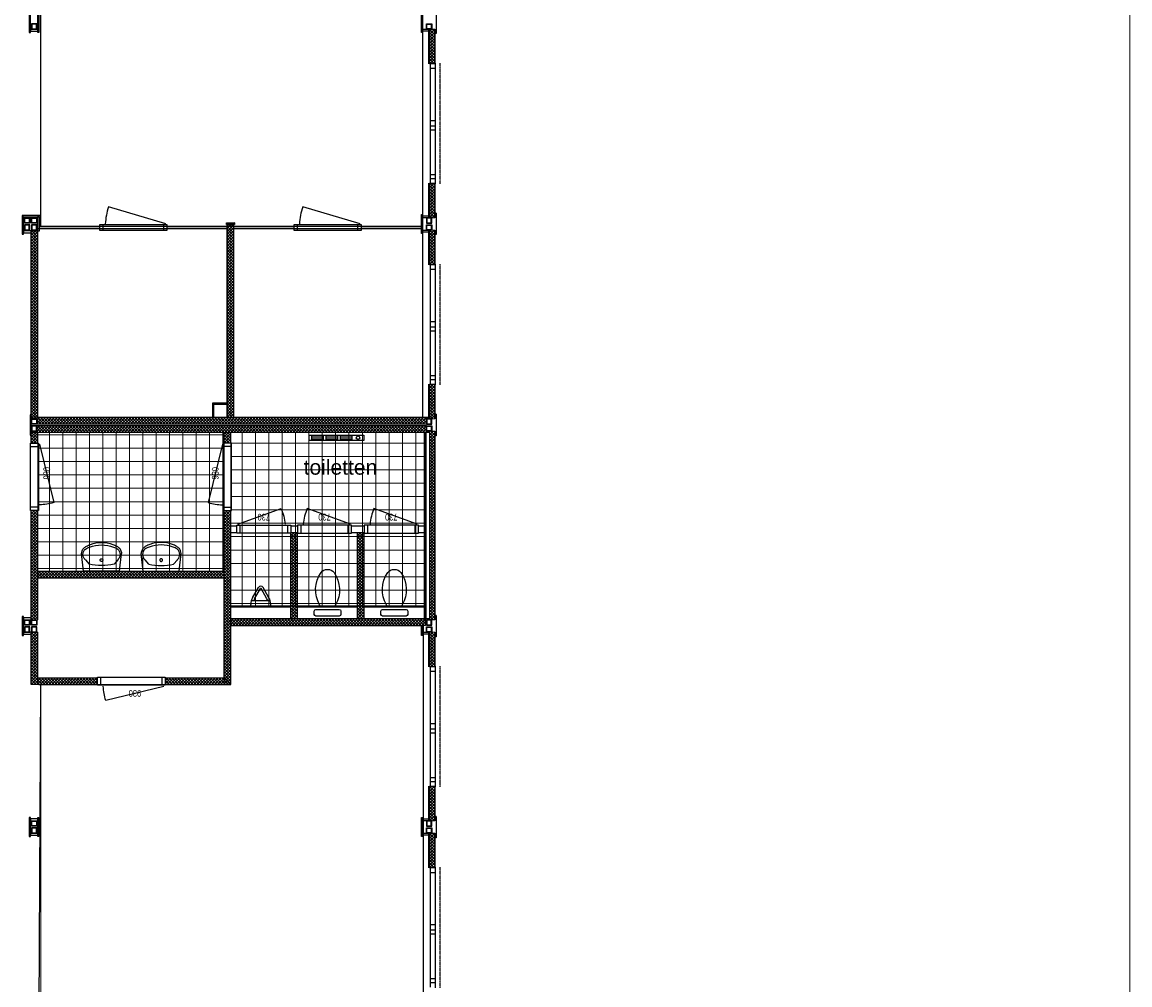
# Model space of a CAD drawing. Header units: inches. Extents: x 15 to 546804, y -66 to 267312.
# Tile 201 of 256: x 502465 to 519052, y 50016 to 64431. Entities that reach past the tile are written whole.
import ezdxf
from ezdxf.enums import TextEntityAlignment as Align

# ---------------------------------------------------------------- set-up
doc = ezdxf.new("R2010")
doc.units = ezdxf.units.IN
doc.header["$MEASUREMENT"] = 0
doc.linetypes.add('DASHDOT', pattern=[1, 0.5, -0.25, 0, -0.25])
doc.linetypes.add('DASHED', pattern=[0.75, 0.5, -0.25])
doc.layers.add('812', color=221, linetype='Continuous', plot=False)
doc.layers.add('hulplijn', color=140, linetype='Continuous', plot=False)
for name, color, linetype in [('A-0052-BESTAAND-SLOPEN', 7, 'Continuous'), ('A-1030-BE', 7, 'Continuous'), ('inbraakbeveiliging', 5, 'Continuous')]:
    doc.layers.add(name, color=color, linetype=linetype)
doc.styles.get("Standard").update_dxf_attribs({"font": 'arial.ttf'})
pattern_1 = [(135, (563402.89, -69863.66), (-22.097087, -22.097087), []), (225, (563402.89, -69863.66), (22.097087, -22.097087), [])]
pattern_2 = [(135, (563402.89, -81199.66), (-22.097087, -22.097087), []), (225, (563402.89, -81199.66), (22.097087, -22.097087), [])]
pattern_3 = [(135, (563402.89, -75179.66), (-22.097087, -22.097087), []), (225, (563402.89, -75179.66), (22.097087, -22.097087), [])]

# ---------------------------------------------------------------- blocks, each defined once
blk = doc.blocks.new('wc-1')
for p, q in [((-200, -65), (-200, -115)), ((175, -40), (-175, -40)), ((-175, -140), (175, -140)), ((200, -115), (200, -65)), ((-95, -190), (0, -190)), ((95, -190), (0, -190))]:
    blk.add_line(p, q)
for centre, radius, start, end in [((-175, -65), 25, 90, 180), ((-175, -115), 25, 180, 270), ((175, -65), 25, 0, 90), ((175, -115), 25, 270, 0), ((273, -433), 452, 150.2297, 214.923), ((-95, -215), 25, 90, 164.0546), ((95, -215), 25, 15.9454, 90), ((-273, -433), 452, 325.077, 29.7703), ((-7, -632), 109, 213.6308, 273.8484), ((7, -632), 109, 266.1516, 326.3692)]:
    blk.add_arc(centre, radius, start, end)
blk = doc.blocks.new('bi.dk.730.100')
for p, q in [((810, 120), (0, 120)), ((0, 120), (0, 0)), ((0, 0), (810, 0)), ((50, 120), (50, 0)), ((760, 0), (760, 120)), ((810, 0), (810, 120))]:
    blk.add_line(p, q)
at = {"flags": 128}
blk.add_lwpolyline([(17, -15), (665, -251)], dxfattribs=at)
blk.add_arc((17, 35), 708, 336.2136, 355.9423)
at = {"width": 0.8}
blk.add_attdef('DEUR', text='', height=100, dxfattribs=at).set_placement((405, -122), align=Align.MIDDLE)
blk = doc.blocks.new('bi.dk.930.100')
for p, q in [((1010, 120), (0, 120)), ((0, 120), (0, 0)), ((0, 0), (1010, 0)), ((50, 120), (50, 0)), ((960, 0), (960, 120)), ((1010, 0), (1010, 120))]:
    blk.add_line(p, q)
at = {"flags": 128}
blk.add_lwpolyline([(17, -15), (889, -226)], dxfattribs=at)
blk.add_arc((24, 29), 902, 343.5738, 357.2113)
blk = doc.blocks.new('wastafel-1')
for p, q in [((-268, 0), (-300, -265)), ((268, 0), (-268, 0)), ((268, 0), (300, -265)), ((-243, -171), (-187, -103)), ((243, -171), (187, -103))]:
    blk.add_line(p, q)
for centre, radius, start, end in [((0, -934), 851, 89.9783, 102.6529), ((1, -165), 21.1, 157.9553, 180.0105), ((1, -165), 21.1, 179.9895, 202.0447), ((1, -165), 20.7, 135.7098, 158.0206), ((0, -165), 20.2, 112.9891, 135.6713), ((0, -165), 19.8, 89.9905, 112.9423), ((0, -934), 851, 77.3474, 90.0221), ((0, -165), 19.8, 67.0577, 90.0095), ((0, -165), 20.2, 44.3287, 67.0108), ((-1, -165), 20.7, 21.9793, 44.2902), ((-1, -165), 21.1, 359.9895, 22.0447), ((-1, -165), 21.1, 337.9553, 0.0105), ((-174, -258), 126, 182.8082, 202.0374), ((-176, -259), 124, 202.0123, 224.3232), ((-169, -251), 109, 157.9535, 180.0087), ((-169, -251), 109, 179.9887, 202.0439), ((-170, -250), 107, 135.6759, 157.9867), ((-170, -251), 107, 202.0133, 224.3242), ((-172, -249), 106, 132.3533, 135.6412), ((-172, -252), 106, 224.3693, 227.959), ((-7, 94), 486, 240.9906, 249.2238), ((1, -166), 20.7, 201.9794, 224.2902), ((0, -166), 20.2, 224.3287, 247.0108), ((0, -166), 19.8, 247.0577, 270.0095), ((0, -166), 19.8, 269.9905, 292.9423), ((0, -166), 20.2, 292.9891, 315.6713), ((-1, -166), 20.7, 315.7098, 338.0207), ((7, 94), 486, 290.7687, 299.0019), ((172, -252), 106, 312.0411, 315.6307), ((172, -249), 106, 44.3588, 47.6467), ((170, -250), 107, 22.0133, 44.3242), ((170, -251), 107, 315.6758, 337.9867), ((176, -259), 124, 315.6768, 337.9877), ((169, -251), 109, 359.9913, 22.0465), ((169, -251), 109, 337.9561, 0.0113), ((174, -258), 126, 337.9626, 357.1918), ((-178, -261), 121, 224.3253, 245.9934), ((-7, 27), 456, 241.0864, 249.373), ((-1, 112), 504, 249.268, 270.0649), ((-1, 45), 475, 249.4141, 270.0648), ((1, 112), 504, 269.9382, 290.7351), ((1, 45), 475, 269.9352, 290.5859), ((7, 27), 456, 290.627, 298.9136), ((178, -261), 121, 294.0066, 315.6747)]:
    blk.add_arc(centre, radius, start, end)
blk = doc.blocks.new('urinoir-1')
for p, q in [((150, 0), (-150, 0)), ((-150, 0), (-150, -26.45)), ((150, 0), (150, -26.45)), ((-142.69, -80), (142.7, -80)), ((-123.24, -126.38), (-34.64, -279.98)), ((-92.92, -108.89), (-4.33, -262.5)), ((92.93, -108.89), (4.33, -262.5)), ((123.25, -126.38), (34.65, -279.98))]:
    blk.add_line(p, q)
for centre, radius, start, end in [((50, -26.45), 200, 180, 209.976151), ((50, -26.45), 165, 198.936493, 209.976151), ((-50, -26.45), 165, 330.024078, 341.063507), ((-50, -26.45), 200, 330.024078, 0), ((0, -260), 40, 209.976501, 330.023499), ((0, -260), 5, 209.969711, 330.030304)]:
    blk.add_arc(centre, radius, start, end)
blk = doc.blocks.new('elekkachel2000')
for p, q in [((-410, -40), (-410, 40)), ((-410, 40), (410, 40)), ((-375, 25), (-375, -25)), ((-195, 25), (-375, 25)), ((-375, 0), (-195, 0)), ((-195, -25), (-195, 25)), ((-160, 25), (-160, -25)), ((20, 25), (-160, 25)), ((-160, 0), (20, 0)), ((20, -25), (20, 25)), ((55, 25), (55, -25)), ((235, 25), (55, 25)), ((55, 0), (235, 0)), ((235, -25), (235, 25)), ((410, 40), (410, -40)), ((410, -40), (-410, -40)), ((-375, -25), (-195, -25)), ((-160, -25), (20, -25)), ((55, -25), (235, -25))]:
    blk.add_line(p, q)
blk.add_circle((323, 0), 27)

msp = doc.modelspace()

# ---------------------------------------------------------------- hatches: boundary and pattern name
at = {"layer": 'A-1030-BE', "linetype": 'Continuous', "lineweight": 0}
h = msp.add_hatch(dxfattribs=at)
h.set_pattern_fill('ANSI37', scale=250, angle=90, style=0)
h.set_pattern_definition([(135, (563402.89, -84209.66), (-22.097087, -22.097087), []), (225, (563402.89, -84209.66), (22.097087, -22.097087), [])])
h.paths.add_polyline_path([(508563, 64326), (508563, 63808), (508643, 63808), (508643, 64326)])
h = msp.add_hatch(dxfattribs=at)
h.set_pattern_fill('ANSI37', scale=250, angle=90, style=0)
h.set_pattern_definition(pattern_2)
h.paths.add_polyline_path([(508563, 61502), (508563, 62020), (508643, 62020), (508643, 61502)])
h = msp.add_hatch(dxfattribs=at)
h.set_pattern_fill('ANSI37', scale=250, angle=90, style=0)
h.set_pattern_definition([(135, (560394.39, -72152.66), (-22.097087, -22.097087), []), (225, (560394.39, -72152.66), (22.097087, -22.097087), [])])
h.paths.add_polyline_path([(505534, 58509), (505534, 61408), (505634, 61408), (505634, 58509)])
h = msp.add_hatch(dxfattribs=at)
h.set_pattern_fill('ANSI37', scale=250, angle=90, style=0)
h.set_pattern_definition([(135, (557460.89, -72256.66), (-22.097087, -22.097087), []), (225, (557460.89, -72256.66), (22.097087, -22.097087), [])])
h.paths.add_polyline_path([(502601, 58504), (502601, 61304), (502701, 61304), (502701, 58504)])
h = msp.add_hatch(dxfattribs=at)
h.set_pattern_fill('ANSI37', scale=250, angle=90, style=0)
h.set_pattern_definition(pattern_2)
h.paths.add_polyline_path([(508563, 61316), (508563, 60798), (508643, 60798), (508643, 61316)])
h = msp.add_hatch(dxfattribs=at)
h.set_pattern_fill('ANSI37', scale=250, angle=90, style=0)
h.set_pattern_definition([(135, (563402.89, -78189.66), (-22.097087, -22.097087), []), (225, (563402.89, -78189.66), (22.097087, -22.097087), [])])
h.paths.add_polyline_path([(508563, 58492), (508563, 59010), (508643, 59010), (508643, 58492)])
h = msp.add_hatch(dxfattribs=at)
h.set_pattern_fill('ANSI37', scale=250, style=0)
h.set_pattern_definition([(45, (354682.85, 3669.33), (-22.097087, 22.097087), []), (135, (354682.85, 3669.33), (-22.097087, -22.097087), [])])
h.paths.add_polyline_path([(508518, 58509), (502684, 58509), (502684, 58409), (508518, 58409)])
h = msp.add_hatch(dxfattribs=at)
h.set_pattern_fill('ANSI37', scale=250, style=0)
h.set_pattern_definition([(45, (354682.85, 3549.33), (-22.097087, 22.097087), []), (135, (354682.85, 3549.33), (-22.097087, -22.097087), [])])
h.paths.add_polyline_path([(508518, 58389), (502684, 58389), (502684, 58289), (508518, 58289)])
h = msp.add_hatch(dxfattribs=at)
h.set_pattern_fill('ANSI37', scale=250, angle=90, style=0)
h.set_pattern_definition([(135, (557460.89, -72534.66), (-22.097087, -22.097087), []), (225, (557460.89, -72534.66), (22.097087, -22.097087), [])])
h.paths.add_polyline_path([(502601, 58127), (502601, 58289), (502701, 58289), (502701, 58127)])
h = msp.add_hatch(dxfattribs=at)
h.set_pattern_fill('ANSI37', scale=250, angle=90, style=0)
h.set_pattern_definition([(135, (560347.89, -72534.66), (-22.097087, -22.097087), []), (225, (560347.89, -72534.66), (22.097087, -22.097087), [])])
h.paths.add_polyline_path([(505488, 58127), (505488, 58289), (505588, 58289), (505588, 58127)])
h = msp.add_hatch(dxfattribs=at)
h.set_pattern_fill('ANSI37', scale=250, angle=90, style=0)
h.set_pattern_definition(pattern_3)
h.paths.add_polyline_path([(508563, 55482), (508563, 58306), (508643, 58306), (508643, 55482)])
h = msp.add_hatch(dxfattribs=at)
h.set_pattern_fill('ANSI37', scale=250, angle=90, style=0)
h.set_pattern_definition([(135, (557460.89, -75278.66), (-22.097087, -22.097087), []), (225, (557460.89, -75278.66), (22.097087, -22.097087), [])])
h.paths.add_polyline_path([(502601, 55482), (502601, 57117), (502701, 57117), (502701, 55482)])
h = msp.add_hatch(dxfattribs=at)
h.set_pattern_fill('ANSI37', scale=250, angle=-90, style=0)
h.set_pattern_definition([(315, (450747.843, 203494.87), (22.097087, 22.097087), []), (45, (450747.843, 203494.87), (-22.097087, 22.097087), [])])
h.paths.add_polyline_path([(505588, 54511), (505588, 57117), (505488, 57117), (505488, 54611)])
h = msp.add_hatch(dxfattribs=at)
h.set_pattern_fill('ANSI37', scale=250, angle=90, style=0)
h.set_pattern_definition([(135, (561347.89, -59742.66), (-22.097087, -22.097087), []), (225, (561347.89, -59742.66), (22.097087, -22.097087), [])])
h.paths.add_polyline_path([(506488, 56787), (506488, 55499), (506588, 55499), (506588, 56787)])
h = msp.add_hatch(dxfattribs=at)
h.set_pattern_fill('ANSI37', scale=250, angle=90, style=0)
h.set_pattern_definition([(135, (562347.89, -59742.66), (-22.097087, -22.097087), []), (225, (562347.89, -59742.66), (22.097087, -22.097087), [])])
h.paths.add_polyline_path([(507488, 56787), (507488, 55499), (507588, 55499), (507588, 56787)])
h = msp.add_hatch(dxfattribs=at)
h.set_pattern_fill('ANSI37', scale=250, style=0)
h.set_pattern_definition([(45, (354699.85, 1371.33), (-22.097087, 22.097087), []), (135, (354699.85, 1371.33), (-22.097087, -22.097087), [])])
h.paths.add_polyline_path([(505488, 56211), (502701, 56211), (502701, 56111), (505488, 56111)])
h = msp.add_hatch(dxfattribs=at)
h.set_pattern_fill('ANSI37', scale=250, style=0)
h.set_pattern_definition([(45, (357586.85, 659.33), (-22.097087, 22.097087), []), (135, (357586.85, 659.33), (-22.097087, -22.097087), [])])
h.paths.add_polyline_path([(508506, 55499), (505588, 55499), (505588, 55399), (508506, 55399)])
h = msp.add_hatch(dxfattribs=at)
h.set_pattern_fill('ANSI37', scale=250, angle=90, style=0)
h.set_pattern_definition([(135, (557460.89, -78276.66), (-22.097087, -22.097087), []), (225, (557460.89, -78276.66), (22.097087, -22.097087), [])])
h.paths.add_polyline_path([(502601, 54511), (502601, 55296), (502701, 55296), (502701, 54611)])
h = msp.add_hatch(dxfattribs=at)
h.set_pattern_fill('ANSI37', scale=250, angle=90, style=0)
h.set_pattern_definition(pattern_3)
h.paths.add_polyline_path([(508563, 55296), (508563, 54778), (508643, 54778), (508643, 55296)])
h = msp.add_hatch(dxfattribs=at)
h.set_pattern_fill('ANSI37', scale=250, style=0)
h.set_pattern_definition([(45, (354699.85, -228.67), (-22.097087, 22.097087), []), (135, (354699.85, -228.67), (-22.097087, -22.097087), [])])
h.paths.add_polyline_path([(503595, 54611), (502701, 54611), (502601, 54511), (503595, 54511)])
h = msp.add_hatch(dxfattribs=at)
h.set_pattern_fill('ANSI37', scale=250, style=0)
h.set_pattern_definition([(45, (356604.35, -228.67), (-22.097087, 22.097087), []), (135, (356604.35, -228.67), (-22.097087, -22.097087), [])])
h.paths.add_polyline_path([(505488, 54611), (504605, 54611), (504605, 54511), (505588, 54511)])
h = msp.add_hatch(dxfattribs=at)
h.set_pattern_fill('ANSI37', scale=250, angle=90, style=0)
h.set_pattern_definition(pattern_1)
h.paths.add_polyline_path([(508563, 52990), (508563, 52472), (508643, 52472), (508643, 52990)])
h = msp.add_hatch(dxfattribs=at)
h.set_pattern_fill('ANSI37', scale=250, angle=90, style=0)
h.set_pattern_definition(pattern_1)
h.paths.add_polyline_path([(508563, 51768), (508563, 52286), (508643, 52286), (508643, 51768)])

# ---------------------------------------------------------------- linework, layer by layer
at = {"color": 7, "linetype": 'Continuous', "lineweight": 0}
for p, q in [((502701, 56211, 850), (502701, 58289, 850)), ((502701, 58289, 850), (505488, 58289, 850)), ((505488, 58289, 850), (505488, 56211, 850)), ((505588, 55687, 850), (505588, 58289, 850)), ((505588, 58289, 850), (508488, 58289, 850)), ((508488, 58289, 850), (508488, 55687, 850)), ((505488, 56211, 850), (502701, 56211, 850)), ((508488, 55687, 850), (505588, 55687, 850))]:
    msp.add_line(p, q, dxfattribs=at)
at = {"layer": '812', "color": 7}
for p, q in [((502744, 61370, 850), (502744, 71931, 850)), ((508461, 71931, 850), (508461, 61370, 850)), ((502701, 61343, 850), (505534, 61343, 850)), ((502701, 58509, 850), (502701, 61343, 850)), ((508461, 61370, 850), (502744, 61370, 850)), ((505534, 61343, 850), (505534, 58509, 850)), ((505634, 61343, 850), (508461, 61343, 850)), ((505634, 58509, 850), (505634, 61343, 850)), ((508461, 61343, 850), (508461, 58509, 850)), ((505534, 58509, 850), (502701, 58509, 850)), ((508461, 58509, 850), (505634, 58509, 850)), ((505588, 55399, 850), (508468, 55399, 850)), ((505588, 54511, 850), (505588, 55399, 850)), ((508468, 55399, 850), (508468, 46349, 850)), ((502701, 45649, 850), (502744, 54511, 850)), ((502744, 54511, 850), (505588, 54511, 850))]:
    msp.add_line(p, q, dxfattribs=at)
at = {"layer": 'A-1030-BE', "color": 7}
for p, q in [((508665, 64579, 850), (508665, 64260, 850)), ((508666, 64579, 850), (508666, 64259, 850)), ((508643, 64259, 850), (508643, 64240, 850)), ((508665, 64260, 850), (508644, 64260, 850)), ((508644, 64260, 850), (508644, 64239, 850)), ((508666, 64259, 850), (508644, 64259, 850)), ((508644, 64259, 850), (508644, 64240, 850)), ((508643, 61569, 850), (508643, 61589, 850)), ((508644, 61569, 850), (508644, 61589, 850)), ((508644, 61569, 850), (508644, 61589, 850)), ((508666, 61569, 850), (508644, 61569, 850)), ((508665, 61569, 850), (508644, 61569, 850)), ((508665, 61569, 850), (508665, 61250, 850)), ((508666, 61569, 850), (508666, 61249, 850)), ((505524, 61400, 850), (505524, 61425, 850)), ((505533, 61400, 850), (505524, 61400, 850)), ((505527, 61428, 850), (505641, 61428, 850)), ((505533, 61408, 850), (505635, 61408, 850)), ((505533, 61408, 850), (505533, 61400, 850)), ((505635, 61408, 850), (505635, 61400, 850)), ((505644, 61400, 850), (505635, 61400, 850)), ((505644, 61425, 850), (505644, 61400, 850)), ((508643, 61249, 850), (508643, 61230, 850)), ((508665, 61250, 850), (508644, 61250, 850)), ((508644, 61250, 850), (508644, 61229, 850)), ((508666, 61249, 850), (508644, 61249, 850)), ((508644, 61249, 850), (508644, 61230, 850)), ((508643, 58559, 850), (508643, 58579, 850)), ((508644, 58559, 850), (508644, 58579, 850)), ((508644, 58559, 850), (508644, 58579, 850)), ((508666, 58559, 850), (508644, 58559, 850)), ((508665, 58559, 850), (508644, 58559, 850)), ((508665, 58559, 850), (508665, 58240, 850)), ((508666, 58559, 850), (508666, 58239, 850)), ((508643, 58239, 850), (508643, 58220, 850)), ((508665, 58240, 850), (508644, 58240, 850)), ((508644, 58240, 850), (508644, 58219, 850)), ((508666, 58239, 850), (508644, 58239, 850)), ((508644, 58239, 850), (508644, 58220, 850)), ((508643, 55549, 850), (508643, 55569, 850)), ((508644, 55549, 850), (508644, 55569, 850)), ((508644, 55549, 850), (508644, 55569, 850)), ((508666, 55549, 850), (508644, 55549, 850)), ((508665, 55549, 850), (508644, 55549, 850)), ((508665, 55549, 850), (508665, 55230, 850)), ((508666, 55549, 850), (508666, 55229, 850)), ((508643, 55229, 850), (508643, 55210, 850)), ((508665, 55230, 850), (508644, 55230, 850)), ((508644, 55230, 850), (508644, 55209, 850)), ((508666, 55229, 850), (508644, 55229, 850)), ((508644, 55229, 850), (508644, 55210, 850)), ((508643, 52539, 850), (508643, 52559, 850)), ((508644, 52539, 850), (508644, 52559, 850)), ((508644, 52539, 850), (508644, 52559, 850)), ((508666, 52539, 850), (508644, 52539, 850)), ((508665, 52539, 850), (508644, 52539, 850)), ((508665, 52539, 850), (508665, 52220, 850)), ((508666, 52539, 850), (508666, 52219, 850)), ((508643, 52219, 850), (508643, 52200, 850)), ((508665, 52220, 850), (508644, 52220, 850)), ((508644, 52220, 850), (508644, 52199, 850)), ((508666, 52219, 850), (508644, 52219, 850)), ((508644, 52219, 850), (508644, 52200, 850))]:
    msp.add_line(p, q, dxfattribs=at)
at = {"layer": 'A-1030-BE', "color": 7, "linetype": 'DASHDOT', "ltscale": 12}
for p, q in [((508461, 64296, 850), (508461, 61532, 850)), ((508723, 62010, 850), (508723, 63818, 850)), ((508461, 61286, 850), (508461, 58521, 850)), ((508723, 59000, 850), (508723, 60808, 850)), ((508723, 52980, 850), (508723, 54788, 850)), ((508723, 49970, 850), (508723, 51778, 850))]:
    msp.add_line(p, q, dxfattribs=at)
at = {"layer": 'A-1030-BE', "color": 7, "linetype": 'Continuous', "lineweight": 25, "ltscale": 10}
for p, q in [((508551, 64326, 850), (508551, 63808, 850)), ((508563, 64326, 850), (508563, 63808, 850)), ((508643, 64326, 850), (508643, 63808, 850)), ((508573, 63808, 850), (508573, 62020, 850)), ((508643, 63808, 850), (508573, 63808, 850)), ((508653, 63736, 850), (508573, 63736, 850)), ((508653, 63818, 850), (508643, 63818, 850)), ((508643, 63808, 850), (508643, 63818, 850)), ((508653, 62010, 850), (508653, 63818, 850)), ((508653, 62955, 850), (508573, 62955, 850)), ((508653, 62873, 850), (508573, 62873, 850)), ((508653, 62813, 850), (508573, 62813, 850)), ((508573, 62152, 850), (508653, 62152, 850)), ((508573, 62092, 850), (508653, 62092, 850)), ((508551, 62020, 850), (508551, 61502, 850)), ((508563, 62020, 850), (508563, 61502, 850)), ((508573, 62020, 850), (508643, 62020, 850)), ((508643, 62010, 850), (508643, 62020, 850)), ((508643, 62020, 850), (508643, 61502, 850)), ((508643, 62010, 850), (508653, 62010, 850)), ((504618, 61411, 850), (503759, 61665, 850)), ((507527, 61411, 850), (506668, 61665, 850)), ((504635, 61396, 850), (503625, 61396, 850)), ((503625, 61396, 850), (503625, 61316, 850)), ((503675, 61396, 850), (503675, 61316, 850)), ((504585, 61316, 850), (504585, 61396, 850)), ((504635, 61316, 850), (504635, 61396, 850)), ((505534, 58509, 850), (505534, 61408, 850)), ((505634, 61408, 850), (505534, 61408, 850)), ((505634, 58509, 850), (505634, 61408, 850)), ((507544, 61396, 850), (506534, 61396, 850)), ((506534, 61396, 850), (506534, 61316, 850)), ((506584, 61396, 850), (506584, 61316, 850)), ((507494, 61316, 850), (507494, 61396, 850)), ((507544, 61316, 850), (507544, 61396, 850)), ((502601, 58504, 850), (502601, 61304, 850)), ((502701, 58504, 850), (502701, 61304, 850)), ((502726, 61370, 850), (503625, 61370, 850)), ((502726, 61343, 850), (503625, 61343, 850)), ((503625, 61316, 850), (504635, 61316, 850)), ((504635, 61370, 850), (505534, 61370, 850)), ((504635, 61343, 850), (505534, 61343, 850)), ((505634, 61370, 850), (506534, 61370, 850)), ((505634, 61343, 850), (506534, 61343, 850)), ((506534, 61316, 850), (507544, 61316, 850)), ((507544, 61370, 850), (508443, 61370, 850)), ((507544, 61343, 850), (508443, 61343, 850)), ((508551, 61316, 850), (508551, 60798, 850)), ((508563, 61316, 850), (508563, 60798, 850)), ((508643, 61316, 850), (508643, 60798, 850)), ((508573, 60798, 850), (508573, 59010, 850)), ((508643, 60798, 850), (508573, 60798, 850)), ((508653, 60726, 850), (508573, 60726, 850)), ((508653, 60808, 850), (508643, 60808, 850)), ((508643, 60798, 850), (508643, 60808, 850)), ((508653, 59000, 850), (508653, 60808, 850)), ((508653, 59945, 850), (508573, 59945, 850)), ((508653, 59863, 850), (508573, 59863, 850)), ((508653, 59803, 850), (508573, 59803, 850)), ((508573, 59142, 850), (508653, 59142, 850)), ((508573, 59082, 850), (508653, 59082, 850)), ((508551, 59010, 850), (508551, 58492, 850)), ((508563, 59010, 850), (508563, 58492, 850)), ((508573, 59010, 850), (508643, 59010, 850)), ((508643, 59000, 850), (508643, 59010, 850)), ((508643, 59010, 850), (508643, 58492, 850)), ((508643, 59000, 850), (508653, 59000, 850)), ((508563, 58509, 850), (502684, 58509, 850)), ((508518, 58409, 850), (502684, 58409, 850)), ((508518, 58389, 850), (502684, 58389, 850)), ((502601, 58127, 850), (502601, 58294, 850)), ((508563, 58289, 850), (502684, 58289, 850)), ((502701, 58127, 850), (502701, 58294, 850)), ((505488, 58127, 850), (505488, 58289, 850)), ((505588, 58127, 850), (505588, 58289, 850)), ((508488, 55499, 850), (508488, 58289, 850)), ((508500, 55499, 850), (508500, 58289, 850)), ((508513, 55499, 850), (508513, 58289, 850)), ((508563, 58306, 850), (508563, 55482, 850)), ((508643, 58306, 850), (508643, 55482, 850)), ((502601, 55482, 850), (502601, 57117, 850)), ((502701, 55482, 850), (502701, 57117, 850)), ((505488, 54511, 850), (505488, 57117, 850)), ((505588, 54511, 850), (505588, 57117, 850)), ((505588, 56887, 850), (505678, 56887, 850)), ((505588, 56787, 850), (505678, 56787, 850)), ((506488, 56887, 850), (506588, 56887, 850)), ((506488, 55499, 850), (506488, 56787, 850)), ((506488, 56787, 850), (506588, 56787, 850)), ((506588, 55499, 850), (506588, 56787, 850)), ((507398, 56887, 850), (507588, 56887, 850)), ((507398, 56787, 850), (507588, 56787, 850)), ((507488, 55499, 850), (507488, 56787, 850)), ((507588, 55499, 850), (507588, 56787, 850)), ((508398, 56887, 850), (508488, 56887, 850)), ((508398, 56787, 850), (508488, 56787, 850)), ((502701, 56211, 850), (505488, 56211, 850)), ((502701, 56111, 850), (505488, 56111, 850)), ((504453, 56111, 850), (504723, 56111, 850)), ((506488, 55687, 850), (505588, 55687, 850)), ((506488, 55669, 850), (505588, 55669, 850)), ((507488, 55687, 850), (506588, 55687, 850)), ((507488, 55669, 850), (506588, 55669, 850)), ((508488, 55687, 850), (507588, 55687, 850)), ((508488, 55669, 850), (507588, 55669, 850)), ((508563, 55499, 850), (505588, 55499, 850)), ((502601, 54511, 850), (502601, 55296, 850)), ((502701, 54511, 850), (502701, 55296, 850)), ((508506, 55399, 850), (505588, 55399, 850)), ((508551, 55296, 850), (508551, 54778, 850)), ((508563, 55296, 850), (508563, 54778, 850)), ((508643, 55296, 850), (508643, 54778, 850)), ((508573, 54778, 850), (508573, 52990, 850)), ((508643, 54778, 850), (508573, 54778, 850)), ((508653, 54788, 850), (508643, 54788, 850)), ((508643, 54778, 850), (508643, 54788, 850)), ((508653, 52980, 850), (508653, 54788, 850)), ((502713, 54611, 850), (503595, 54611, 850)), ((504605, 54611, 850), (505488, 54611, 850)), ((508653, 54706, 850), (508573, 54706, 850)), ((502713, 54511, 850), (503595, 54511, 850)), ((504605, 54511, 850), (505488, 54511, 850)), ((508653, 53925, 850), (508573, 53925, 850)), ((508653, 53843, 850), (508573, 53843, 850)), ((508653, 53783, 850), (508573, 53783, 850)), ((508573, 53122, 850), (508653, 53122, 850)), ((508551, 52990, 850), (508551, 52472, 850)), ((508563, 52990, 850), (508563, 52472, 850)), ((508573, 53062, 850), (508653, 53062, 850)), ((508573, 52990, 850), (508643, 52990, 850)), ((508643, 52980, 850), (508643, 52990, 850)), ((508643, 52990, 850), (508643, 52472, 850)), ((508643, 52980, 850), (508653, 52980, 850)), ((508551, 52286, 850), (508551, 51768, 850)), ((508563, 52286, 850), (508563, 51768, 850)), ((508643, 52286, 850), (508643, 51768, 850)), ((508573, 51768, 850), (508573, 49980, 850)), ((508643, 51768, 850), (508573, 51768, 850)), ((508653, 51778, 850), (508643, 51778, 850)), ((508643, 51768, 850), (508643, 51778, 850)), ((508653, 49970, 850), (508653, 51778, 850)), ((508653, 51696, 850), (508573, 51696, 850)), ((508653, 50915, 850), (508573, 50915, 850)), ((508653, 50833, 850), (508573, 50833, 850)), ((508653, 50773, 850), (508573, 50773, 850)), ((508573, 50112, 850), (508653, 50112, 850)), ((508573, 50052, 850), (508653, 50052, 850))]:
    msp.add_line(p, q, dxfattribs=at)
at = {"layer": 'A-1030-BE', "color": 7, "linetype": 'Continuous', "lineweight": 0}
for p, q in [((502701, 58251, 850), (505488, 58251, 850)), ((502872, 56211, 850), (502872, 58289, 850)), ((503072, 56211, 850), (503072, 58289, 850)), ((503272, 56211, 850), (503272, 58289, 850)), ((503472, 56211, 850), (503472, 58289, 850)), ((503672, 56211, 850), (503672, 58289, 850)), ((503872, 56211, 850), (503872, 58289, 850)), ((504072, 56211, 850), (504072, 58289, 850)), ((504272, 56211, 850), (504272, 58289, 850)), ((504472, 56211, 850), (504472, 58289, 850)), ((504672, 56211, 850), (504672, 58289, 850)), ((504872, 56211, 850), (504872, 58289, 850)), ((505072, 56211, 850), (505072, 58289, 850)), ((505272, 56211, 850), (505272, 58289, 850)), ((505472, 56211, 850), (505472, 58289, 850)), ((505759, 55687, 850), (505759, 58289, 850)), ((505959, 55687, 850), (505959, 58289, 850)), ((506159, 55687, 850), (506159, 58289, 850)), ((506359, 55687, 850), (506359, 58289, 850)), ((506559, 55687, 850), (506559, 58289, 850)), ((506759, 55687, 850), (506759, 58289, 850)), ((506959, 55687, 850), (506959, 58289, 850)), ((507159, 55687, 850), (507159, 58289, 850)), ((507359, 55687, 850), (507359, 58289, 850)), ((507559, 55687, 850), (507559, 58289, 850)), ((507759, 55687, 850), (507759, 58289, 850)), ((507959, 55687, 850), (507959, 58289, 850)), ((508159, 55687, 850), (508159, 58289, 850)), ((508359, 55687, 850), (508359, 58289, 850)), ((505588, 58127, 850), (508488, 58127, 850)), ((502701, 58051, 850), (505488, 58051, 850)), ((505588, 57927, 850), (508488, 57927, 850)), ((502701, 57851, 850), (505488, 57851, 850)), ((505588, 57727, 850), (508488, 57727, 850)), ((502701, 57651, 850), (505488, 57651, 850)), ((502701, 57451, 850), (505488, 57451, 850)), ((505588, 57527, 850), (508488, 57527, 850)), ((502701, 57251, 850), (505488, 57251, 850)), ((505588, 57327, 850), (508488, 57327, 850)), ((505588, 57127, 850), (508488, 57127, 850)), ((502701, 57051, 850), (505488, 57051, 850)), ((505588, 56927, 850), (508488, 56927, 850)), ((502701, 56851, 850), (505488, 56851, 850)), ((502701, 56651, 850), (505488, 56651, 850)), ((505588, 56727, 850), (508488, 56727, 850)), ((502701, 56451, 850), (505488, 56451, 850)), ((505588, 56527, 850), (508488, 56527, 850)), ((502701, 56251, 850), (505488, 56251, 850)), ((505588, 56327, 850), (508488, 56327, 850)), ((505588, 56127, 850), (508488, 56127, 850)), ((505588, 55927, 850), (508488, 55927, 850)), ((505588, 55727, 850), (508488, 55727, 850))]:
    msp.add_line(p, q, dxfattribs=at)
at = {"layer": 'A-1030-BE', "color": 7, "linetype": 'DASHED', "lineweight": 13, "ltscale": 10, "elevation": 850}
for points in [[(502744, 71931), (502744, 61535)], [(502744, 54511), (502744, 46485)]]:
    msp.add_lwpolyline(points, dxfattribs=at)
at = {"layer": 'A-1030-BE', "color": 7, "linetype": 'Continuous', "lineweight": 25, "ltscale": 10, "elevation": 850}
for points in [[(502589, 64278), (502589, 64560), (502571, 64560), (502571, 64278)], [(502699, 64278), (502699, 64560), (502717, 64560), (502717, 64278)], [(508443, 64278), (508443, 64560), (508461, 64560), (508461, 64278)], [(502604, 64326), (502684, 64326), (502684, 64406), (502604, 64406)], [(502610, 64332), (502678, 64332), (502678, 64400), (502610, 64400)], [(508598, 64326), (508518, 64326), (508518, 64406), (508598, 64406)], [(508592, 64332), (508524, 64332), (508524, 64400), (508592, 64400)], [(502699, 64296), (502699, 64326), (502589, 64326), (502589, 64296)], [(508461, 64296), (508461, 64326), (508551, 64326), (508551, 64296)], [(508443, 61268), (508443, 61550), (508461, 61550), (508461, 61268)], [(502744, 61535), (502465, 61535), (502465, 61517), (502744, 61517)], [(502483, 61256), (502483, 61517), (502465, 61517), (502465, 61256)], [(502498, 61422), (502498, 61502), (502578, 61502), (502578, 61422)], [(502498, 61396), (502498, 61316), (502578, 61316), (502578, 61396)], [(502504, 61428), (502504, 61496), (502572, 61496), (502572, 61428)], [(502504, 61390), (502504, 61322), (502572, 61322), (502572, 61390)], [(502604, 61502), (502684, 61502), (502684, 61422), (502604, 61422)], [(502604, 61316), (502684, 61316), (502684, 61396), (502604, 61396)], [(502610, 61496), (502678, 61496), (502678, 61428), (502610, 61428)], [(502610, 61322), (502678, 61322), (502678, 61390), (502610, 61390)], [(502696, 61517), (502696, 61304), (502726, 61304), (502726, 61517)], [(508461, 61502), (508461, 61532), (508551, 61532), (508551, 61502)], [(508598, 61502), (508518, 61502), (508518, 61422), (508598, 61422)], [(508598, 61316), (508518, 61316), (508518, 61396), (508598, 61396)], [(508592, 61496), (508524, 61496), (508524, 61428), (508592, 61428)], [(508592, 61322), (508524, 61322), (508524, 61390), (508592, 61390)], [(502601, 61274), (502601, 61304), (502483, 61304), (502483, 61274)], [(508461, 61286), (508461, 61316), (508551, 61316), (508551, 61286)], [(505534, 58709), (505534, 58727), (505316, 58727), (505316, 58709)], [(505334, 58709), (505316, 58709), (505316, 58509), (505334, 58509)], [(502601, 58246), (502601, 58552), (502583, 58552), (502583, 58246)], [(502604, 58492), (502684, 58492), (502684, 58412), (502604, 58412)], [(502610, 58486), (502678, 58486), (502678, 58418), (502610, 58418)], [(508598, 58492), (508518, 58492), (508518, 58412), (508598, 58412)], [(508592, 58486), (508524, 58486), (508524, 58418), (508592, 58418)], [(502604, 58306), (502684, 58306), (502684, 58386), (502604, 58386)], [(502610, 58312), (502678, 58312), (502678, 58380), (502610, 58380)], [(508598, 58306), (508518, 58306), (508518, 58386), (508598, 58386)], [(508592, 58312), (508524, 58312), (508524, 58380), (508592, 58380)], [(502483, 55248), (502483, 55530), (502465, 55530), (502465, 55248)], [(502601, 55482), (502601, 55512), (502483, 55512), (502483, 55482)], [(502498, 55402), (502498, 55482), (502578, 55482), (502578, 55402)], [(502504, 55408), (502504, 55476), (502572, 55476), (502572, 55408)], [(502604, 55482), (502684, 55482), (502684, 55402), (502604, 55402)], [(502610, 55476), (502678, 55476), (502678, 55408), (502610, 55408)], [(508598, 55482), (508518, 55482), (508518, 55402), (508598, 55402)], [(508592, 55476), (508524, 55476), (508524, 55408), (508592, 55408)], [(502601, 55266), (502601, 55296), (502483, 55296), (502483, 55266)], [(502498, 55376), (502498, 55296), (502578, 55296), (502578, 55376)], [(502504, 55370), (502504, 55302), (502572, 55302), (502572, 55370)], [(502604, 55296), (502684, 55296), (502684, 55376), (502604, 55376)], [(502610, 55302), (502678, 55302), (502678, 55370), (502610, 55370)], [(508443, 55248), (508443, 55399), (508461, 55399), (508461, 55248)], [(508461, 55266), (508461, 55296), (508551, 55296), (508551, 55266)], [(508598, 55296), (508518, 55296), (508518, 55376), (508598, 55376)], [(508592, 55302), (508524, 55302), (508524, 55370), (508592, 55370)], [(502589, 52238), (502589, 52520), (502571, 52520), (502571, 52238)], [(502699, 52472), (502699, 52502), (502589, 52502), (502589, 52472)], [(502604, 52472), (502684, 52472), (502684, 52392), (502604, 52392)], [(502610, 52466), (502678, 52466), (502678, 52398), (502610, 52398)], [(502699, 52238), (502699, 52520), (502717, 52520), (502717, 52238)], [(508443, 52238), (508443, 52520), (508461, 52520), (508461, 52238)], [(508461, 52472), (508461, 52502), (508551, 52502), (508551, 52472)], [(508598, 52472), (508518, 52472), (508518, 52392), (508598, 52392)], [(508592, 52466), (508524, 52466), (508524, 52398), (508592, 52398)], [(502699, 52256), (502699, 52286), (502589, 52286), (502589, 52256)], [(502604, 52286), (502684, 52286), (502684, 52366), (502604, 52366)], [(502610, 52292), (502678, 52292), (502678, 52360), (502610, 52360)], [(508461, 52256), (508461, 52286), (508551, 52286), (508551, 52256)], [(508598, 52286), (508518, 52286), (508518, 52366), (508598, 52366)], [(508592, 52292), (508524, 52292), (508524, 52360), (508592, 52360)]]:
    msp.add_lwpolyline(points, close=True, dxfattribs=at)
at = {"layer": 'A-1030-BE', "color": 7, "elevation": 850}
for points in [[(502696, 61502), (502696, 61422), (502684, 61422), (502684, 61502)], [(502696, 61396), (502696, 61316), (502684, 61316), (502684, 61396)]]:
    msp.add_lwpolyline(points, close=True, dxfattribs=at)
at = {"layer": 'A-1030-BE', "color": 7}
for centre, radius, start, end in [((508644, 64240, 850), 0.7, 180, 0), ((508644, 61589, 850), 0.7, 0, 180), ((505527, 61425, 850), 3, 90, 180), ((505641, 61425, 850), 3, 0, 90), ((508644, 61230, 850), 0.7, 180, 0), ((508644, 58579, 850), 0.7, 0, 180), ((508644, 58220, 850), 0.7, 180, 0), ((508644, 55569, 850), 0.7, 0, 180), ((508644, 55210, 850), 0.7, 180, 0), ((508644, 52559, 850), 0.7, 0, 180), ((508644, 52200, 850), 0.7, 180, 0)]:
    msp.add_arc(centre, radius, start, end, dxfattribs=at)
at = {"layer": 'A-1030-BE', "color": 7, "linetype": 'Continuous', "lineweight": 25, "ltscale": 10}
for centre in [(504611, 61367, 850), (507519, 61367, 850)]:
    msp.add_arc(centre, 902, 160.7133, 177.2113, dxfattribs=at)
at = {"layer": 'hulplijn', "color": 7, "linetype": 'Continuous', "lineweight": 0, "elevation": 850}
for points in [[(508563, 64326), (508563, 63808), (508643, 63808), (508643, 64326)], [(508563, 61502), (508563, 62020), (508643, 62020), (508643, 61502)], [(505534, 58509), (505534, 61408), (505634, 61408), (505634, 58509)], [(502601, 58504), (502601, 61304), (502701, 61304), (502701, 58504)], [(508563, 61316), (508563, 60798), (508643, 60798), (508643, 61316)], [(508563, 58492), (508563, 59010), (508643, 59010), (508643, 58492)], [(508518, 58509), (502684, 58509), (502684, 58409), (508518, 58409)], [(508518, 58389), (502684, 58389), (502684, 58289), (508518, 58289)], [(502601, 58127), (502601, 58289), (502701, 58289), (502701, 58127)], [(505488, 58127), (505488, 58289), (505588, 58289), (505588, 58127)], [(508563, 55482), (508563, 58306), (508643, 58306), (508643, 55482)], [(502601, 55482), (502601, 57117), (502701, 57117), (502701, 55482)], [(505588, 54511), (505588, 57117), (505488, 57117), (505488, 54611)], [(506488, 56787), (506488, 55499), (506588, 55499), (506588, 56787)], [(507488, 56787), (507488, 55499), (507588, 55499), (507588, 56787)], [(505488, 56211), (502701, 56211), (502701, 56111), (505488, 56111)], [(508506, 55499), (505588, 55499), (505588, 55399), (508506, 55399)], [(502601, 54511), (502601, 55296), (502701, 55296), (502701, 54611)], [(508563, 55296), (508563, 54778), (508643, 54778), (508643, 55296)], [(503595, 54611), (502701, 54611), (502601, 54511), (503595, 54511)], [(505488, 54611), (504605, 54611), (504605, 54511), (505588, 54511)], [(508563, 52990), (508563, 52472), (508643, 52472), (508643, 52990)], [(508563, 51768), (508563, 52286), (508643, 52286), (508643, 51768)]]:
    msp.add_lwpolyline(points, close=True, dxfattribs=at)
at = {"layer": 'inbraakbeveiliging', "color": 7, "linetype": 'Continuous', "lineweight": 20}
msp.add_lwpolyline([(519052, 81272), (519052, 12)], dxfattribs=at)

# ---------------------------------------------------------------- block references
at = {"layer": 'A-1030-BE', "color": 7, "linetype": 'Continuous', "lineweight": 25, "ltscale": 10}
msp.add_blockref('elekkachel2000', (507171, 58209, 850), dxfattribs=at)
ref = msp.add_blockref('bi.dk.930.100', (502711, 58127, 850), dxfattribs=dict(at, xscale=-1, rotation=90))
ref.add_attrib('DEUR', '930', dxfattribs={"layer": '0', "height": 100, "rotation": 90, "width": 0.8}).set_placement((502833, 57676, 850), align=Align.MIDDLE)
ref = msp.add_blockref('bi.dk.930.100', (505478, 58127, 850), dxfattribs=dict(at, rotation=270))
ref.add_attrib('DEUR', '930', dxfattribs={"layer": '0', "height": 100, "rotation": 90, "width": 0.8}).set_placement((505356, 57676, 850), align=Align.MIDDLE)
ref = msp.add_blockref('bi.dk.730.100', (505678, 56897, 850), dxfattribs=dict(at, xscale=-1, rotation=180))
ref.add_attrib('DEUR', '730', dxfattribs={"layer": '0', "height": 100, "rotation": 180, "width": 0.8}).set_placement((506083, 57019, 850), align=Align.MIDDLE)
at = {"layer": 'A-1030-BE', "color": 7, "linetype": 'Continuous', "lineweight": 25, "ltscale": 10, "rotation": 180}
for p in [(507398, 56897, 850), (508398, 56897, 850)]:
    msp.add_blockref('bi.dk.730.100', p, dxfattribs=at).add_auto_attribs({'DEUR': '730'})
at = {"layer": 'A-1030-BE', "color": 7, "linetype": 'Continuous', "lineweight": 25, "ltscale": 10, "xscale": -1, "rotation": 180}
for name, p in [('wastafel-1', (503654, 56211, 850)), ('wc-1', (507038, 55497, 850)), ('wc-1', (508038, 55497, 850))]:
    msp.add_blockref(name, p, dxfattribs=at)
at = {"layer": 'A-1030-BE', "color": 7, "linetype": 'Continuous', "lineweight": 25, "ltscale": 10, "rotation": 180}
for name, p in [('wastafel-1', (504546, 56211, 850)), ('urinoir-1', (506038, 55687, 850))]:
    msp.add_blockref(name, p, dxfattribs=at)
at = {"layer": 'A-1030-BE', "color": 7, "linetype": 'Continuous', "lineweight": 25, "ltscale": 10}
ref = msp.add_blockref('bi.dk.930.100', (504605, 54501, 850), dxfattribs=dict(at, xscale=-1))
ref.add_attrib('DEUR', '930', dxfattribs={"layer": '0', "height": 100, "rotation": 180, "width": 0.8}).set_placement((504154, 54380, 850), align=Align.MIDDLE)

# ---------------------------------------------------------------- texts
at = {"layer": 'A-0052-BESTAAND-SLOPEN', "color": 7, "linetype": 'Continuous', "lineweight": 0}
msp.add_text('toiletten', height=225, dxfattribs=at).set_placement((506681, 57655, 850))

doc.saveas('drawing.dxf')
